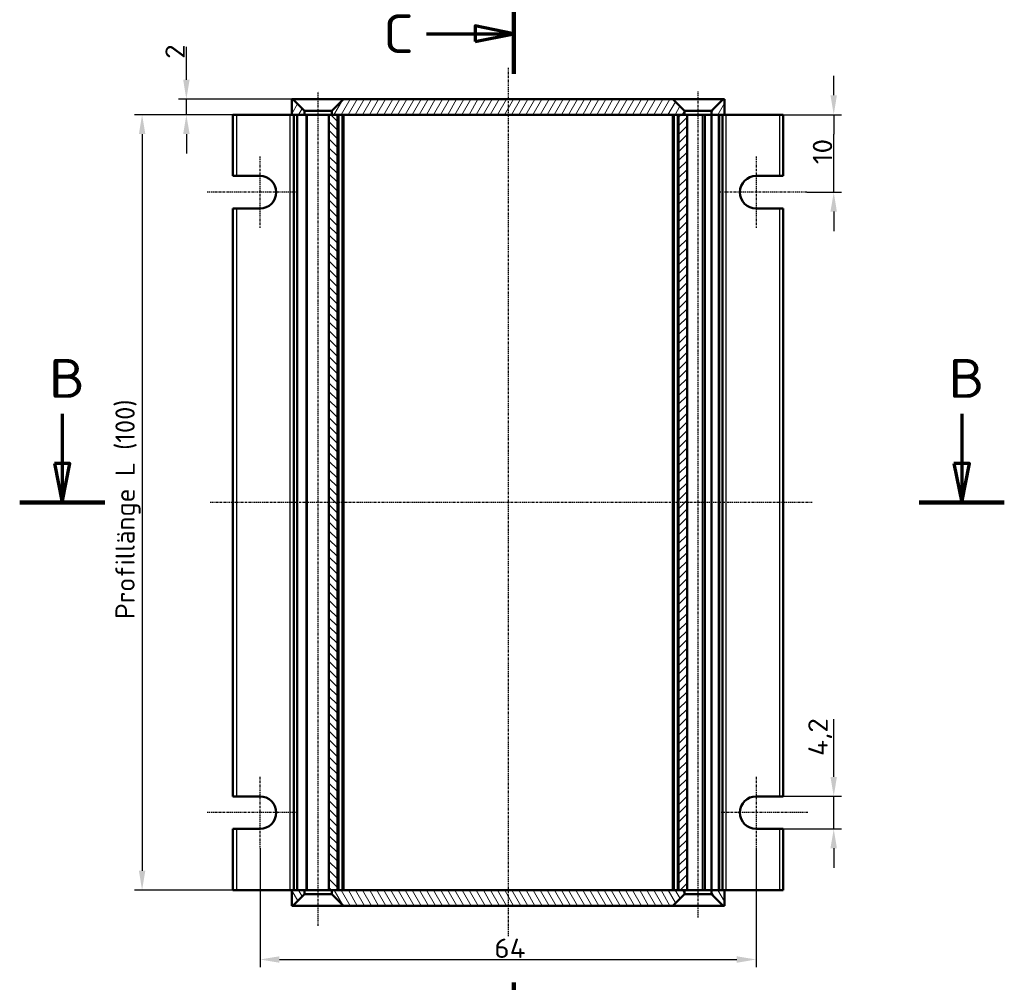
# Model space of a CAD drawing. Header units: millimetres. Extents: x 1 to 419, y 1 to 296.
# Tile 5 of 7: x 91 to 218, y 71 to 195. Entities that reach past the tile are written whole.
import ezdxf

# ---------------------------------------------------------------- set-up
doc = ezdxf.new("R2010")
doc.units = ezdxf.units.MM
doc.linetypes.add('CHAIN', pattern=[0.3543, 0.2362, -0.0295, 0.0591, -0.0295])
doc.linetypes.add('DASH_DOT', pattern=[0.37, 0.24, -0.06, 0.01, -0.06])
for name, color, linetype, lineweight in [('Bemaßung (ISO)', 1, 'Continuous', 25), ('Mittellinie (ISO)', 1, 'DASH_DOT', 25), ('Mittelpunktmarkierung (ISO)', 1, 'DASH_DOT', 25), ('Schnittlinie (ISO)', 3, 'CHAIN', 70), ('Schraffur (ISO)', 1, 'Continuous', 18), ('Sichtbar (ISO)', 7, 'Continuous', 50), ('Sichtbar schmal (ISO)', 1, 'Continuous', 25)]:
    doc.layers.add(name, color=color, linetype=linetype, lineweight=lineweight)
doc.styles.add('2_5', font='isocpeur.ttf', dxfattribs={"width": 1.1})
doc.styles.add('5', font='isocpeur.ttf', dxfattribs={"width": 1.1})
doc.dimstyles.new('Standard (DIN)', dxfattribs={"dimtxt": 2.5, "dimasz": 2.5, "dimexe": 1, "dimexo": 0, "dimgap": 0.2, "dimtad": 1, "dimdec": 6, "dimrnd": 1e-08, "dimtxsty": '2_5', "dimcen": 0.09, "dimdle": 7, "dimclrd": 256, "dimclre": 256, "dimclrt": 5, "dimadec": 6, "dimazin": 2, "dimtfac": 0.72, "dimtmove": 0, "dimatfit": 3, "dimfxl": 1, "dimtolj": 1, "dimlwd": -1, "dimlwe": -1, "dimarcsym": 0})

# ---------------------------------------------------------------- blocks, each defined once
blk = doc.blocks.new('2DTransSchnitt1')
at = {"layer": 'Schnittlinie (ISO)', "linetype": 'Continuous'}
for p, q in [((96, 143.95), (96, 137.54)), ((212.02, 143.95), (212.02, 137.54)), ((95, 137.54), (96, 132.54)), ((97, 137.54), (95, 137.54)), ((96, 137.54), (96, 132.54)), ((96, 132.54), (97, 137.54)), ((211.02, 137.54), (212.02, 132.54)), ((213.02, 137.54), (211.02, 137.54)), ((212.02, 137.54), (212.02, 132.54)), ((212.02, 132.54), (213.02, 137.54))]:
    blk.add_line(p, q, dxfattribs=at)
at = {"layer": 'Schnittlinie (ISO)', "linetype": 'Continuous', "lineweight": 140}
for p, q in [((90.51, 132.54), (101.49, 132.54)), ((206.54, 132.54), (217.51, 132.54))]:
    blk.add_line(p, q, dxfattribs=at)
at = {"layer": 'Schnittlinie (ISO)', "linetype": 'Continuous', "flags": 128}
for points in [[(95, 137.54), (96, 132.54), (97, 137.54), (95, 137.54)], [(211.02, 137.54), (212.02, 132.54), (213.02, 137.54), (211.02, 137.54)]]:
    blk.add_lwpolyline(points, dxfattribs=at)
at = {"layer": 'Schnittlinie (ISO)'}
for points in [[(95, 137.54), (96, 132.54), (97, 137.54), (95, 137.54)], [(211.02, 137.54), (212.02, 132.54), (213.02, 137.54), (211.02, 137.54)]]:
    blk.add_solid(points, dxfattribs=at)
at = {"layer": 'Schnittlinie (ISO)', "char_height": 5, "attachment_point": 7, "style": '5'}
for insert in [(94.28, 146.04), (210.3, 146.04)]:
    blk.add_mtext('B', dxfattribs=dict(at, insert=insert))
blk = doc.blocks.new('2DTransSchnitt2')
at = {"layer": 'Schnittlinie (ISO)', "linetype": 'Continuous', "lineweight": 140}
for p, q in [((154.26, 198.16), (154.26, 187.82)), ((154.26, 70.63), (154.26, 60.29))]:
    blk.add_line(p, q, dxfattribs=at)
at = {"layer": 'Schnittlinie (ISO)', "linetype": 'Continuous'}
for p, q in [((154.26, 192.99), (149.26, 193.99)), ((149.26, 193.99), (149.26, 191.99)), ((143, 192.99), (149.26, 192.99)), ((149.26, 192.99), (154.26, 192.99)), ((149.26, 191.99), (154.26, 192.99)), ((154.26, 65.46), (149.26, 66.46)), ((149.26, 66.46), (149.26, 64.46)), ((143, 65.46), (149.26, 65.46)), ((149.26, 65.46), (154.26, 65.46)), ((149.26, 64.46), (154.26, 65.46))]:
    blk.add_line(p, q, dxfattribs=at)
at = {"layer": 'Schnittlinie (ISO)', "linetype": 'Continuous', "flags": 128}
for points in [[(149.26, 191.99), (154.26, 192.99), (149.26, 193.99), (149.26, 191.99)], [(149.26, 64.46), (154.26, 65.46), (149.26, 66.46), (149.26, 64.46)]]:
    blk.add_lwpolyline(points, dxfattribs=at)
at = {"layer": 'Schnittlinie (ISO)'}
for points in [[(149.26, 191.99), (154.26, 192.99), (149.26, 193.99), (149.26, 191.99)], [(149.26, 64.46), (154.26, 65.46), (149.26, 66.46), (149.26, 64.46)]]:
    blk.add_solid(points, dxfattribs=at)
at = {"layer": 'Schnittlinie (ISO)', "char_height": 5, "attachment_point": 7, "style": '5'}
for insert in [(137.39, 190.49), (137.39, 62.96)]:
    blk.add_mtext('C', dxfattribs=dict(at, insert=insert))
blk = doc.blocks.new('*D8')
at = {"layer": 'Bemaßung (ISO)'}
for p, q in [((125.61, 182.54), (105.3, 182.54)), ((106.3, 180.04), (106.3, 85.04)), ((127.62, 82.54), (105.3, 82.54))]:
    blk.add_line(p, q, dxfattribs=at)
for points in [[(105.89, 180.04), (106.72, 180.04), (106.3, 182.54)], [(105.89, 85.04), (106.72, 85.04), (106.3, 82.54)]]:
    blk.add_solid(points, dxfattribs=at)
at = {"layer": 'Defpoints', "color": 0}
for p in [(125.61, 182.54), (106.3, 82.54), (127.62, 82.54)]:
    blk.add_point(p, dxfattribs=at)
at = {"layer": 'Bemaßung (ISO)', "color": 5, "insert": (106.1, 117.49), "char_height": 2.5, "attachment_point": 7, "rotation": 90, "style": '2_5'}
blk.add_mtext('\\A1;\\fISOCPEUR|b0|i0;\\H2.4873;Profillänge L (100)', dxfattribs=at)
blk = doc.blocks.new('*D9')
at = {"layer": 'Bemaßung (ISO)'}
for p, q in [((112.01, 187.04), (112.01, 191.31)), ((125.76, 184.54), (111.01, 184.54)), ((112.01, 182.54), (112.01, 184.54)), ((127.62, 182.54), (111.01, 182.54)), ((112.01, 180.04), (112.01, 177.54))]:
    blk.add_line(p, q, dxfattribs=at)
for points in [[(111.6, 187.04), (112.43, 187.04), (112.01, 184.54)], [(111.6, 180.04), (112.43, 180.04), (112.01, 182.54)]]:
    blk.add_solid(points, dxfattribs=at)
at = {"layer": 'Defpoints', "color": 0}
for p in [(125.76, 184.54), (112.01, 182.54), (127.62, 182.54)]:
    blk.add_point(p, dxfattribs=at)
at = {"layer": 'Bemaßung (ISO)', "color": 5, "insert": (111.81, 189.74), "char_height": 2.5, "attachment_point": 7, "rotation": 90, "style": '2_5'}
blk.add_mtext('\\A1;2', dxfattribs=at)
blk = doc.blocks.new('*D24')
at = {"layer": 'Bemaßung (ISO)'}
for p, q in [((195.51, 97.14), (195.51, 104.58)), ((188.51, 94.64), (196.51, 94.64)), ((195.51, 90.44), (195.51, 94.64)), ((188.51, 90.44), (196.51, 90.44)), ((195.51, 87.94), (195.51, 85.44))]:
    blk.add_line(p, q, dxfattribs=at)
for points in [[(195.09, 97.14), (195.92, 97.14), (195.51, 94.64)], [(195.09, 87.94), (195.92, 87.94), (195.51, 90.44)]]:
    blk.add_solid(points, dxfattribs=at)
at = {"layer": 'Defpoints', "color": 0}
for p in [(188.51, 94.64), (188.51, 90.44), (195.51, 90.44)]:
    blk.add_point(p, dxfattribs=at)
at = {"layer": 'Bemaßung (ISO)', "color": 5, "insert": (195.31, 99.84), "char_height": 2.5, "attachment_point": 7, "rotation": 90, "style": '2_5'}
blk.add_mtext('\\A1;4,2', dxfattribs=at)
blk = doc.blocks.new('*D25')
at = {"layer": 'Bemaßung (ISO)'}
for p, q in [((195.51, 185.04), (195.51, 187.54)), ((188.51, 182.54), (196.51, 182.54)), ((195.51, 182.54), (195.51, 180.04)), ((195.51, 175.04), (195.51, 180.04)), ((195.51, 172.54), (195.51, 175.04)), ((192.03, 172.54), (196.51, 172.54)), ((195.51, 170.04), (195.51, 167.54))]:
    blk.add_line(p, q, dxfattribs=at)
for points in [[(195.09, 185.04), (195.92, 185.04), (195.51, 182.54)], [(195.09, 170.04), (195.92, 170.04), (195.51, 172.54)]]:
    blk.add_solid(points, dxfattribs=at)
at = {"layer": 'Defpoints', "color": 0}
for p in [(188.51, 182.54), (195.51, 182.54), (192.03, 172.54)]:
    blk.add_point(p, dxfattribs=at)
at = {"layer": 'Bemaßung (ISO)', "color": 5, "insert": (195.31, 176.16), "char_height": 2.5, "attachment_point": 7, "rotation": 90, "style": '2_5'}
blk.add_mtext('\\A1;10', dxfattribs=at)
blk = doc.blocks.new('*D26')
at = {"layer": 'Bemaßung (ISO)'}
for p, q in [((121.51, 87.94), (121.51, 72.6)), ((185.51, 87.94), (185.51, 72.6)), ((124.01, 73.6), (183.01, 73.6))]:
    blk.add_line(p, q, dxfattribs=at)
for points in [[(124.01, 74.01), (124.01, 73.18), (121.51, 73.6)], [(183.01, 74.01), (183.01, 73.18), (185.51, 73.6)]]:
    blk.add_solid(points, dxfattribs=at)
at = {"layer": 'Defpoints', "color": 0}
for p in [(121.51, 87.94), (185.51, 87.94), (185.51, 73.6)]:
    blk.add_point(p, dxfattribs=at)
at = {"layer": 'Bemaßung (ISO)', "color": 5, "insert": (151.72, 73.8), "char_height": 2.5, "attachment_point": 7, "style": '2_5'}
blk.add_mtext('\\A1;64', dxfattribs=at)

msp = doc.modelspace()

# ---------------------------------------------------------------- hatches: boundary and pattern name
at = {"layer": 'Schraffur (ISO)'}
h = msp.add_hatch(dxfattribs=at)
h.set_pattern_fill('ANSI31', color=256, scale=6.35, angle=14.999977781, style=0)
h.set_pattern_definition([(59.99998, (0, 0), (-0.6874075, 0.3968753), [])])
h.paths.add_polyline_path([(132.257542, 184.5385495), (130.757542, 183.0385495), (130.757542, 182.5385495), (131.507542, 182.5385495), (175.507542, 182.5385495), (176.257542, 182.5385495), (176.257542, 183.0385495), (174.757542, 184.5385495)])
h.paths.add_polyline_path([(127.257542, 183.0385495), (125.757542, 184.5385495), (125.607542, 184.5385495), (125.607542, 182.5385495), (127.257542, 182.5385495)])
h.paths.add_polyline_path([(181.407542, 182.5385495), (181.407542, 184.5385495), (181.257542, 184.5385495), (179.757542, 183.0385495), (179.757542, 182.5385495)])
h = msp.add_hatch(dxfattribs=at)
h.set_pattern_fill('ANSI31', color=256, scale=6.35, angle=90.000210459, style=0)
h.set_pattern_definition([(135.0002, (0, 0), (-0.561264, -0.561268), [])])
h.paths.add_polyline_path([(131.507542, 182.5385495), (130.757542, 182.5385495), (130.407542, 182.5385495), (130.407542, 82.5385495), (130.757542, 82.5385495), (131.507542, 82.5385495)])
h = msp.add_hatch(dxfattribs=at)
h.set_pattern_fill('ANSI31', color=256, scale=6.35, style=0)
h.set_pattern_definition([(45, (0, 0), (-0.561266, 0.561266), [])])
h.paths.add_polyline_path([(175.507542, 82.5385495), (176.257542, 82.5385495), (176.607542, 82.5385495), (176.607542, 182.5385495), (176.257542, 182.5385495), (175.507542, 182.5385495)])
h = msp.add_hatch(dxfattribs=at)
h.set_pattern_fill('ANSI31', color=256, scale=6.35, angle=75.000175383, style=0)
h.set_pattern_definition([(120.00018, (0, 0), (-0.6874064, -0.396877), [])])
h.paths.add_polyline_path([(174.757542, 80.5385495), (176.257542, 82.0385495), (176.257542, 82.5385495), (175.507542, 82.5385495), (131.507542, 82.5385495), (130.757542, 82.5385495), (130.757542, 82.0385495), (132.257542, 80.5385495)])
h.paths.add_polyline_path([(179.757542, 82.0385495), (181.257542, 80.5385495), (181.407542, 80.5385495), (181.407542, 82.5385495), (179.757542, 82.5385495)])
h.paths.add_polyline_path([(125.607542, 82.5385495), (125.607542, 80.5385495), (125.757542, 80.5385495), (127.257542, 82.0385495), (127.257542, 82.5385495)])

# ---------------------------------------------------------------- linework, layer by layer
at = {"layer": 'Mittellinie (ISO)', "linetype": 'CHAIN'}
for p, q in [((153.507542, 188.5905197), (153.507542, 76.5480389)), ((129.007542, 77.9431234), (129.007542, 185.5385495)), ((178.007542, 78.9976142), (178.007542, 185.5385495)), ((192.7418906, 132.5385495), (115.0091488, 132.5385495))]:
    msp.add_line(p, q, dxfattribs=at)
at = {"layer": 'Mittelpunktmarkierung (ISO)', "linetype": 'CHAIN'}
for p, q in [((121.507542, 177.1385495), (121.507542, 167.9385495)), ((185.507542, 177.1385495), (185.507542, 167.9385495)), ((126.107542, 172.5385495), (114.6941203, 172.5385495)), ((192.027745, 172.5385495), (180.907542, 172.5385495)), ((121.507542, 97.1385495), (121.507542, 87.9385495)), ((185.507542, 97.1385495), (185.507542, 87.9385495)), ((126.107542, 92.5385495), (114.6996953, 92.5385495)), ((192.1672442, 92.5385495), (180.907542, 92.5385495))]:
    msp.add_line(p, q, dxfattribs=at)
at = {"layer": 'Sichtbar (ISO)'}
for p, q in [((125.757542, 184.5385495), (125.607542, 184.5385495)), ((125.607542, 184.5385495), (125.607542, 182.5385495)), ((127.257542, 183.0385495), (125.757542, 184.5385495)), ((125.757542, 184.5385495), (132.257542, 184.5385495)), ((132.257542, 184.5385495), (130.757542, 183.0385495)), ((174.757542, 184.5385495), (132.257542, 184.5385495)), ((176.257542, 183.0385495), (174.757542, 184.5385495)), ((174.757542, 184.5385495), (181.257542, 184.5385495)), ((181.257542, 184.5385495), (179.757542, 183.0385495)), ((181.407542, 184.5385495), (181.257542, 184.5385495)), ((181.407542, 182.5385495), (181.407542, 184.5385495)), ((127.257542, 182.5385495), (127.257542, 183.0385495)), ((130.757542, 183.0385495), (127.257542, 183.0385495)), ((130.757542, 183.0385495), (130.757542, 182.5385495)), ((176.257542, 182.5385495), (176.257542, 183.0385495)), ((179.757542, 183.0385495), (176.257542, 183.0385495)), ((179.757542, 183.0385495), (179.757542, 182.5385495)), ((118.007542, 182.5385495), (118.507542, 182.5385495)), ((118.007542, 182.5385495), (118.007542, 174.6385495)), ((118.507542, 182.5385495), (125.357542, 182.5385495)), ((125.607542, 182.5385495), (125.357542, 182.5385495)), ((125.607542, 182.5385495), (127.257542, 182.5385495)), ((125.857542, 182.5385495), (125.857542, 82.5385495)), ((127.4200912, 182.5385495), (126.3964699, 182.5385495)), ((127.4200912, 182.5385495), (127.6185226, 182.5385495)), ((130.407542, 182.5385495), (127.6185226, 182.5385495)), ((131.507542, 182.5385495), (130.407542, 182.5385495)), ((130.407542, 182.5385495), (130.407542, 82.5385495)), ((130.757542, 182.5385495), (176.257542, 182.5385495)), ((131.507542, 82.5385495), (131.507542, 182.5385495)), ((132.257542, 82.5385495), (132.257542, 182.5385495)), ((174.757542, 182.5385495), (174.757542, 82.5385495)), ((176.607542, 182.5385495), (175.507542, 182.5385495)), ((175.507542, 182.5385495), (175.507542, 82.5385495)), ((176.607542, 82.5385495), (176.607542, 182.5385495)), ((178.5504973, 182.5385495), (176.607542, 182.5385495)), ((178.5504973, 182.5385495), (178.8012674, 182.5385495)), ((178.882542, 182.5385495), (178.8012674, 182.5385495)), ((178.9003258, 182.5385495), (178.882542, 182.5385495)), ((178.9003258, 182.5385495), (178.982187, 182.5385495)), ((178.9003258, 82.5385495), (178.9003258, 182.5385495)), ((179.6478716, 182.5385495), (178.982187, 182.5385495)), ((179.6478716, 182.5385495), (179.7574156, 182.5385495)), ((179.757542, 182.5385495), (179.7574156, 182.5385495)), ((179.757542, 182.5385495), (181.407542, 182.5385495)), ((180.6186141, 182.5385495), (179.8466994, 182.5385495)), ((181.157542, 82.5385495), (181.157542, 182.5385495)), ((181.657542, 182.5385495), (181.407542, 182.5385495)), ((188.507542, 182.5385495), (181.657542, 182.5385495)), ((188.507542, 182.5385495), (189.007542, 182.5385495)), ((189.007542, 174.6385495), (189.007542, 182.5385495)), ((118.507542, 174.6385495), (118.007542, 174.6385495)), ((118.507542, 174.6385495), (121.507542, 174.6385495)), ((185.507542, 174.6385495), (188.507542, 174.6385495)), ((189.007542, 174.6385495), (188.507542, 174.6385495)), ((118.007542, 170.4385495), (118.007542, 94.6385495)), ((118.007542, 170.4385495), (118.507542, 170.4385495)), ((121.507542, 170.4385495), (118.507542, 170.4385495)), ((188.507542, 170.4385495), (185.507542, 170.4385495)), ((188.507542, 170.4385495), (189.007542, 170.4385495)), ((189.007542, 94.6385495), (189.007542, 170.4385495)), ((118.507542, 94.6385495), (118.007542, 94.6385495)), ((118.507542, 94.6385495), (121.507542, 94.6385495)), ((185.507542, 94.6385495), (188.507542, 94.6385495)), ((189.007542, 94.6385495), (188.507542, 94.6385495)), ((118.007542, 90.4385495), (118.007542, 82.5385495)), ((118.007542, 90.4385495), (118.507542, 90.4385495)), ((121.507542, 90.4385495), (118.507542, 90.4385495)), ((188.507542, 90.4385495), (185.507542, 90.4385495)), ((188.507542, 90.4385495), (189.007542, 90.4385495)), ((189.007542, 82.5385495), (189.007542, 90.4385495)), ((118.507542, 82.5385495), (118.007542, 82.5385495)), ((118.507542, 82.5385495), (125.357542, 82.5385495)), ((125.357542, 82.5385495), (125.607542, 82.5385495)), ((125.607542, 82.5385495), (125.607542, 80.5385495)), ((127.257542, 82.5385495), (125.607542, 82.5385495)), ((125.757542, 80.5385495), (127.257542, 82.0385495)), ((126.3964699, 82.5385495), (127.4200912, 82.5385495)), ((127.257542, 82.0385495), (127.257542, 82.5385495)), ((127.257542, 82.0385495), (130.757542, 82.0385495)), ((127.6185226, 82.5385495), (127.4200912, 82.5385495)), ((127.6185226, 82.5385495), (130.407542, 82.5385495)), ((130.407542, 82.5385495), (131.507542, 82.5385495)), ((176.257542, 82.5385495), (130.757542, 82.5385495)), ((130.757542, 82.5385495), (130.757542, 82.0385495)), ((130.757542, 82.0385495), (132.257542, 80.5385495)), ((174.757542, 80.5385495), (176.257542, 82.0385495)), ((175.507542, 82.5385495), (176.607542, 82.5385495)), ((176.257542, 82.0385495), (176.257542, 82.5385495)), ((176.257542, 82.0385495), (179.757542, 82.0385495)), ((176.607542, 82.5385495), (178.5504973, 82.5385495)), ((178.8012674, 82.5385495), (178.5504973, 82.5385495)), ((178.8012674, 82.5385495), (178.882542, 82.5385495)), ((178.882542, 82.5385495), (178.9003258, 82.5385495)), ((178.982187, 82.5385495), (178.9003258, 82.5385495)), ((178.982187, 82.5385495), (179.6478716, 82.5385495)), ((179.7574156, 82.5385495), (179.6478716, 82.5385495)), ((179.7574156, 82.5385495), (179.757542, 82.5385495)), ((181.407542, 82.5385495), (179.757542, 82.5385495)), ((179.757542, 82.5385495), (179.757542, 82.0385495)), ((179.757542, 82.0385495), (181.257542, 80.5385495)), ((179.8466994, 82.5385495), (180.6186141, 82.5385495)), ((181.407542, 82.5385495), (181.657542, 82.5385495)), ((181.407542, 80.5385495), (181.407542, 82.5385495)), ((188.507542, 82.5385495), (181.657542, 82.5385495)), ((189.007542, 82.5385495), (188.507542, 82.5385495)), ((125.607542, 80.5385495), (125.757542, 80.5385495)), ((132.257542, 80.5385495), (125.757542, 80.5385495)), ((132.257542, 80.5385495), (174.757542, 80.5385495)), ((181.257542, 80.5385495), (174.757542, 80.5385495)), ((181.257542, 80.5385495), (181.407542, 80.5385495))]:
    msp.add_line(p, q, dxfattribs=at)
for centre, start, end in [((121.507542, 172.5385495), 270, 90), ((185.507542, 172.5385495), 90, 270), ((121.507542, 92.5385495), 270, 90), ((185.507542, 92.5385495), 90, 270)]:
    msp.add_arc(centre, 2.1, start, end, dxfattribs=at)
at = {"layer": 'Sichtbar schmal (ISO)'}
for p, q in [((118.507542, 174.6385495), (118.507542, 182.5385495)), ((125.357542, 182.5385495), (125.357542, 82.5385495)), ((125.8721052, 82.5385495), (125.8721052, 182.5385495)), ((126.2110332, 182.5385495), (126.2110332, 82.5385495)), ((126.3964699, 82.5385495), (126.3964699, 182.5385495)), ((127.4200912, 182.5385495), (127.4200912, 82.5385495)), ((127.6185226, 82.5385495), (127.6185226, 182.5385495)), ((131.707542, 82.5385495), (131.707542, 182.5385495)), ((132.057542, 182.5385495), (132.057542, 82.5385495)), ((174.957542, 82.5385495), (174.957542, 182.5385495)), ((175.307542, 182.5385495), (175.307542, 82.5385495)), ((178.5504973, 182.5385495), (178.5504973, 82.5385495)), ((178.8012674, 82.5385495), (178.8012674, 182.5385495)), ((178.982187, 82.5385495), (178.982187, 182.5385495)), ((179.6478716, 182.5385495), (179.6478716, 82.5385495)), ((179.8466994, 82.5385495), (179.8466994, 182.5385495)), ((180.6186141, 182.5385495), (180.6186141, 82.5385495)), ((180.8040508, 82.5385495), (180.8040508, 182.5385495)), ((181.1429788, 182.5385495), (181.1429788, 82.5385495)), ((181.657542, 82.5385495), (181.657542, 182.5385495)), ((188.507542, 182.5385495), (188.507542, 174.6385495)), ((118.507542, 94.6385495), (118.507542, 170.4385495)), ((188.507542, 170.4385495), (188.507542, 94.6385495)), ((118.507542, 82.5385495), (118.507542, 90.4385495)), ((188.507542, 90.4385495), (188.507542, 82.5385495))]:
    msp.add_line(p, q, dxfattribs=at)

# ---------------------------------------------------------------- block references
at = {"layer": 'Schnittlinie (ISO)'}
for name in ['2DTransSchnitt2', '2DTransSchnitt1']:
    msp.add_blockref(name, (0, 0), dxfattribs=at)

# ---------------------------------------------------------------- dimensions: what is measured, and where the dimension line sits
at = {"layer": 'Bemaßung (ISO)'}
for base, p1, p2, angle, override, picture, middle in [((112.0130323, 182.5385495), (125.757542, 184.5385495), (127.6185226, 182.5385495), 90, {"dimgap": 0.2, "dimdec": 6, "dimtol": 0, "dimlim": 0, "dimtp": 0, "dimtm": 0, "dimtdec": 2, "dimtofl": 1, "dimatfit": 1}, '*D9', (112.0130323, 190.4260495)), ((195.507542, 182.5385495), (192.027745, 172.5385495), (188.507542, 182.5385495), 90, {"dimgap": 0.2, "dimdec": 6, "dimtol": 0, "dimlim": 0, "dimtp": 0, "dimtm": 0, "dimtdec": 2, "dimtofl": 0}, '*D25', (195.507542, 177.5385495)), ((195.507542, 90.4385495), (188.507542, 94.6385495), (188.507542, 90.4385495), 90, {"dimgap": 0.2, "dimdec": 6, "dimtol": 0, "dimlim": 0, "dimtp": 0, "dimtm": 0, "dimtdec": 2, "dimtofl": 1, "dimatfit": 1}, '*D24', (195.507542, 102.1072994)), ((185.507542, 73.5953203), (121.507542, 87.9385495), (185.507542, 87.9385495), 180, {"dimgap": 0.2, "dimdec": 6, "dimtol": 0, "dimlim": 0, "dimtp": 0, "dimtm": 0, "dimtdec": 2, "dimtofl": 0, "dimatfit": 1}, '*D26', (153.507542, 73.5953203))]:
    dim = msp.add_linear_dim(base=base, p1=p1, p2=p2, angle=angle, dimstyle='Standard (DIN)', override=override, dxfattribs=at)
    dim.commit()
    dim.dimension.update_dxf_attribs({"geometry": picture, "text_midpoint": middle, "dimtype": 160})
dim = msp.add_linear_dim(base=(106.3045909, 82.5385495), p1=(125.607542, 182.5385495), p2=(127.6185226, 82.5385495), angle=270, text='\\fISOCPEUR|b0|i0;\\H2.4873;Profillänge L (<>)', dimstyle='Standard (DIN)', override={"dimgap": 0.2, "dimdec": 6, "dimtol": 0, "dimlim": 0, "dimtp": 0, "dimtm": 0, "dimtdec": 2, "dimtofl": 0, "dimatfit": 1}, dxfattribs=at)
dim.commit()
dim.dimension.update_dxf_attribs({"geometry": '*D8', "text_midpoint": (106.3045909, 132.5385495), "dimtype": 160})

doc.saveas('drawing.dxf')
